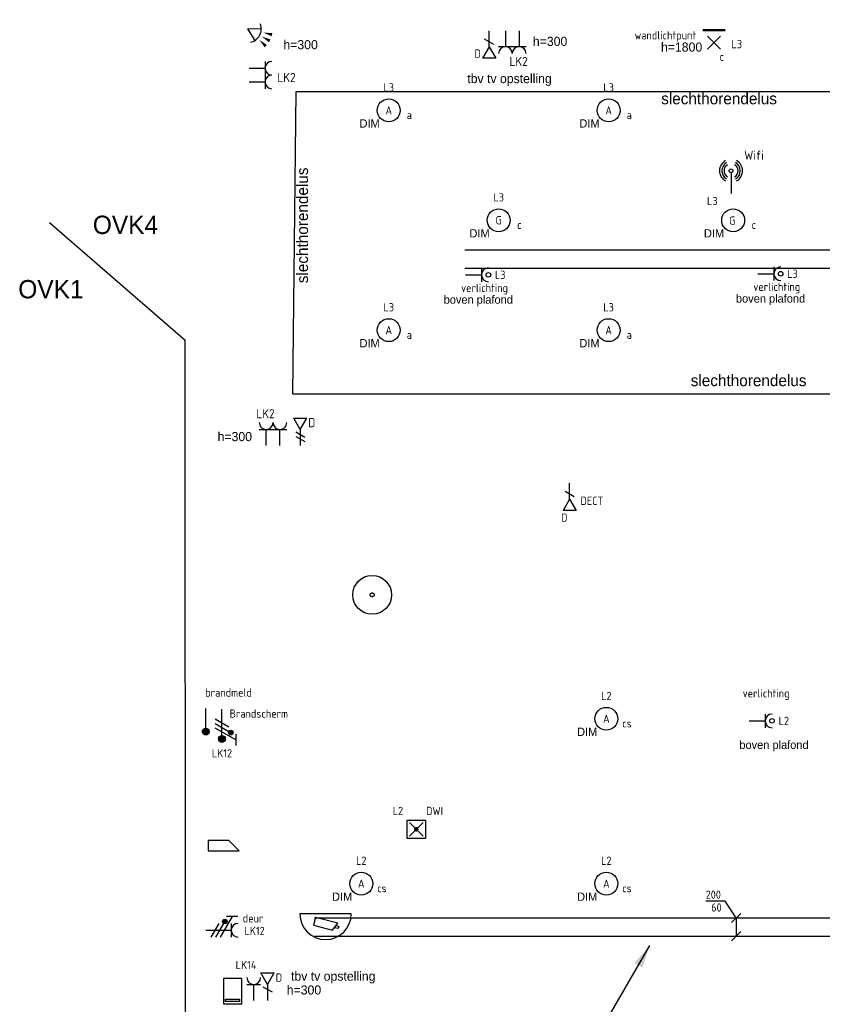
# Model space of a CAD drawing. Header units: millimetres. Extents: x 15133 to 193371, y -2151 to 171990.
# Tile 22 of 26: x 99591 to 108351, y 67493 to 78245. Entities that reach past the tile are written whole.
import ezdxf
from ezdxf.enums import TextEntityAlignment as Align

# ---------------------------------------------------------------- set-up
doc = ezdxf.new("R2010")
doc.units = ezdxf.units.MM
doc.header["$LTSCALE"] = 50
doc.linetypes.add('2322122_a', pattern=[19.5, 12.5, -7])
doc.layers.get('0').update_dxf_attribs({"linetype": 'CONTINUOUS'})
for name, color, linetype in [('BL$2----', 7, 'CONTINUOUS'), ('BL$9----', 7, 'CONTINUOUS'), ('EL6131--_KG_D', 6, 'CONTINUOUS'), ('EL6222--', 20, 'CONTINUOUS'), ('EL6311--', 20, 'CONTINUOUS'), ('EL6321--', 3, 'CONTINUOUS'), ('EL6441--', 3, 'CONTINUOUS'), ('EL6521--', 3, 'CONTINUOUS'), ('EL6522--', 3, 'CONTINUOUS'), ('EL6524--', 3, 'CONTINUOUS'), ('EM6131--_KG', 7, 'CONTINUOUS'), ('Sparingen Heegt', 6, 'CONTINUOUS'), ('WL570---_RETOUR_D', 140, 'CONTINUOUS')]:
    doc.layers.add(name, color=color, linetype=linetype)
doc.styles.add('BURO-012', font='BUROFONT.shx', dxfattribs={"height": 120})
doc.styles.add('buro-018', font='BUROFONT.shx', dxfattribs={"height": 180})
doc.styles.add('STABICAD-012', font='ISOCP.SHX', dxfattribs={"height": 60})
doc.styles.add('STABICAD-018', font='ISOCP.SHX', dxfattribs={"height": 90})

# ---------------------------------------------------------------- blocks, each defined once
blk = doc.blocks.new('E00126')
at = {"color": 0, "linetype": 'Continuous'}
for p, q in [((-3, 4.5), (3, 4.5)), ((-1.5, 1), (-1.5, 4.5)), ((1.5, 1), (1.5, 4.5))]:
    blk.add_line(p, q, dxfattribs=at)
for centre in [(-1.5, 6), (1.5, 6)]:
    blk.add_arc(centre, 1.5, 180, 0, dxfattribs=at)
at = {"color": 0, "linetype": 'Continuous', "style": 'buro-018'}
for tag, p in [('PANEL', (0, 11.5)), ('CIRCUIT', (0, 8.5)), ('SUBCIRCUIT', (4.5, 8.5))]:
    blk.add_attdef(tag, text='', height=1.8, dxfattribs=at).set_placement(p, align=Align.MIDDLE)
at = {"color": 0, "linetype": 'Continuous', "style": 'buro-018', "flags": 1}
for tag, p in [('POWERCODE', (13, 8.5)), ('ARTICLECODE', (0, 0))]:
    blk.add_attdef(tag, text='', height=1.8, dxfattribs=at).set_placement(p, align=Align.MIDDLE)
blk = doc.blocks.new('E00153')
at = {"color": 0, "linetype": 'Continuous'}
for p, q in [((-1.44, 7), (1.44, 7)), ((0, 4.5), (-1.44, 7)), ((0, 4.5), (1.44, 7)), ((0, 4.5), (0, 1)), ((-1, 4), (1, 2.85)), ((-1, 3), (1, 1.85))]:
    blk.add_line(p, q, dxfattribs=at)
at = {"color": 7, "style": 'buro-018'}
for tag, p in [('COMMENT1', (-6, 12)), ('COMMENT2', (6, 12)), ('DATACOM1', (-6, 9)), ('DATACOM2', (6, 9))]:
    blk.add_attdef(tag, text='', height=1.8, dxfattribs=at).set_placement(p, align=Align.MIDDLE)
at = {"color": 0, "style": 'buro-018'}
blk.add_attdef('TEXT1', text='', height=1.8, dxfattribs=at).set_placement((2.5, 6), align=Align.MIDDLE)
at = {"color": 0, "linetype": 'Continuous', "style": 'buro-018', "flags": 1}
blk.add_attdef('ARTICLECODE', text='', height=1.8, dxfattribs=at).set_placement((0, 0), align=Align.MIDDLE)
blk = doc.blocks.new('E00463')
at = {"color": 0, "linetype": 'Continuous'}
for p, q in [((2, 6.5), (-2, 6.5)), ((-2, 6.5), (-2, 1)), ((2, 1), (2, 6.5)), ((-1.5, 6), (1.5, 6)), ((-1.5, 5.5), (-1.5, 6)), ((1.5, 5.5), (-1.5, 5.5)), ((1.5, 6), (1.5, 5.5)), ((-2, 1), (2, 1))]:
    blk.add_line(p, q, dxfattribs=at)
at = {"color": 0, "linetype": 'Continuous', "style": 'STABICAD-018'}
blk.add_attdef('SECURITY_PANEL', text='', height=1.8, dxfattribs=at).set_placement((0, 10), align=Align.CENTER)
for tag, p in [('TEXT1', (0, 9)), ('ARTICLECODE', (0, 0))]:
    blk.add_attdef(tag, text='', height=1.8, dxfattribs=at).set_placement(p, align=Align.MIDDLE)
blk = doc.blocks.new('VB662DAL')
at = {"color": 0, "linetype": 'Continuous'}
for points in [[(-3.38, 3.25), (-3.38, 1), (3.38, 1)], [(1.12, 3.25), (-3.38, 3.25)], [(1.12, 3.25), (3.38, 1)]]:
    blk.add_lwpolyline(points, dxfattribs=at)
at = {"color": 0, "linetype": 'Continuous', "style": 'STABICAD-018'}
blk.add_attdef('SECURITY_PANEL', text='', height=1.8, dxfattribs=at).set_placement((0, 12.12), align=Align.CENTER)
for tag, p in [('TEXT1', (0, 5.75)), ('ARTICLECODE', (0, 2.12))]:
    blk.add_attdef(tag, text='', height=1.8, dxfattribs=at).set_placement(p, align=Align.MIDDLE)
blk = doc.blocks.new('111304')
at = {"color": 0, "linetype": 'Continuous'}
for p, q in [((-1.5, 4.5), (1.5, 4.5)), ((0, 1), (0, 4.5))]:
    blk.add_line(p, q, dxfattribs=at)
blk.add_arc((0, 6), 1.5, 180, 0, dxfattribs=at)
at = {"color": 0, "linetype": 'Continuous', "style": 'buro-018'}
for tag, p in [('PANEL', (0, 11.5)), ('CIRCUIT', (0, 8.5)), ('SUBCIRCUIT', (4.5, 8.5))]:
    blk.add_attdef(tag, text='', height=1.8, dxfattribs=at).set_placement(p, align=Align.MIDDLE)
at = {"color": 0, "linetype": 'Continuous', "style": 'buro-018', "flags": 1}
for tag, p in [('POWERCODE', (13, 8.5)), ('ARTICLECODE', (0, 0))]:
    blk.add_attdef(tag, text='', height=1.8, dxfattribs=at).set_placement(p, align=Align.MIDDLE)
blk = doc.blocks.new('E00WIFI')
at = {"color": 0}
blk.add_line((0, 5.59), (0, 1), dxfattribs=at)
for points in [[(-1.18, 8.23, 0.601429), (-1.18, 3.77)], [(-0.97, 7.78, 0.592302), (-0.97, 4.22)], [(-0.77, 7.32, 0.576881), (-0.77, 4.68)], [(0.77, 4.68, 0.576881), (0.77, 7.32)], [(0.97, 4.22, 0.592302), (0.97, 7.78)], [(1.18, 3.77, 0.601429), (1.18, 8.23)]]:
    blk.add_lwpolyline(points, format="xyb", dxfattribs=at)
blk.add_circle((0, 6), 0.414, dxfattribs=at)
at = {"color": 0, "linetype": 'Continuous', "style": 'STABICAD-018'}
for tag, p in [('COMMENT1', (0, 12.73)), ('DATACOM1', (0, 9.73)), ('TEXT1', (5.02, 6)), ('ARTICLECODE', (0, 0))]:
    blk.add_attdef(tag, text='', height=1.8, dxfattribs=at).set_placement(p, align=Align.MIDDLE)
blk = doc.blocks.new('*U414')
at = {"color": 0, "linetype": 'Continuous'}
for p, q in [((0, 100, -2730), (5892, 100, -2730)), ((0, -100, -2730), (5892, -100, -2730))]:
    blk.add_line(p, q, dxfattribs=at)
at = {"layer": 'Sparingen Heegt', "color": 2, "style": 'BURO-012'}
for tag, p in [('POSITIONCODE', (105753, 68486, 2730)), ('SECTIONCODE', (105753, 68486, 2730)), ('ELEMENTCODE', (102807, 68336, 2730))]:
    blk.add_attdef(tag, p, '', height=2, dxfattribs=at)
at = {"layer": 'Sparingen Heegt', "style": 'BURO-012'}
blk.add_attdef('CODE', (102807, 68336, 2730), '', height=1.8, dxfattribs=at)
blk = doc.blocks.new('VB660VDC')
at = {"color": 0, "linetype": 'Continuous'}
for p, q in [((-1.52, 4.57), (-2.66, 3)), ((2.66, 3.5), (-1.52, 4.57)), ((-2.86, 3.7), (-2.72, 4.22)), ((-2.26, 3.55), (-2.86, 3.7)), ((-2.72, 4.22), (-1.92, 4.02)), ((-2.66, 3), (2.22, 1.76)), ((2.22, 1.76), (2.66, 3.5)), ((-5.62, 1), (5.62, 1))]:
    blk.add_line(p, q, dxfattribs=at)
blk.add_arc((0, 1), 5.62, 0, 180, dxfattribs=at)
at = {"color": 0, "linetype": 'Continuous', "style": 'STABICAD-018'}
blk.add_attdef('SECURITY_PANEL', text='', height=1.8, dxfattribs=at).set_placement((0, 13.25), align=Align.CENTER)
for tag, p in [('TEXT1', (0, 8)), ('ARTICLECODE', (0, 3.25))]:
    blk.add_attdef(tag, text='', height=1.8, dxfattribs=at).set_placement(p, align=Align.MIDDLE)
blk = doc.blocks.new('E00078')
at = {"color": 0, "linetype": 'Continuous'}
for p, q in [((-3, 6.48), (-3, 8.98)), ((-3, 7.73), (1.5, 5.13)), ((0, 6.75), (0, 1)), ((1.5, 4.13), (-1.5, 5.87)), ((1.5, 3.13), (-1.5, 4.87))]:
    blk.add_line(p, q, dxfattribs=at)
for points, const_width in [([(-2.18, 6.12, 1), (-1.68, 6.12, 1)], 0.5), ([(-0.38, 7.5, 1), (0.38, 7.5, 1)], 0.75)]:
    blk.add_lwpolyline(points, format="xyb", close=True, dxfattribs=dict(at, const_width=const_width))
for centre, radius in [((-1.93, 6.12), 0.5), ((0, 7.5), 0.75)]:
    blk.add_circle(centre, radius, dxfattribs=at)
at = {"color": 0, "linetype": 'Continuous', "style": 'STABICAD-018'}
for tag, p in [('PANEL', (0, 14)), ('CIRCUIT', (0, 11)), ('SUBCIRCUIT', (4.5, 11)), ('ARTICLECODE', (0, 0))]:
    blk.add_attdef(tag, text='', height=1.8, dxfattribs=at).set_placement(p, align=Align.MIDDLE)
at = {"color": 0, "linetype": 'Continuous', "style": 'STABICAD-018', "flags": 1}
blk.add_attdef('POWERCODE', text='', height=1.8, dxfattribs=at).set_placement((13, 11), align=Align.MIDDLE)
blk = doc.blocks.new('E00152')
at = {"color": 0, "linetype": 'Continuous'}
for p, q in [((-1.44, 7), (1.44, 7)), ((0, 4.5), (-1.44, 7)), ((0, 4.5), (1.44, 7)), ((0, 4.5), (0, 1)), ((-1, 4), (1, 2.85))]:
    blk.add_line(p, q, dxfattribs=at)
at = {"color": 7, "style": 'buro-018'}
for tag, p in [('COMMENT1', (0, 12)), ('DATACOM1', (0, 9))]:
    blk.add_attdef(tag, text='', height=1.8, dxfattribs=at).set_placement(p, align=Align.MIDDLE)
at = {"color": 0, "style": 'buro-018'}
blk.add_attdef('TEXT1', text='', height=1.8, dxfattribs=at).set_placement((2.5, 6), align=Align.MIDDLE)
at = {"color": 0, "linetype": 'Continuous', "style": 'buro-018', "flags": 1}
blk.add_attdef('ARTICLECODE', text='', height=1.8, dxfattribs=at).set_placement((0, 0), align=Align.MIDDLE)
blk = doc.blocks.new('E00058')
at = {"color": 0, "linetype": 'Continuous'}
for q in [(-1.5, 3.6), (1.5, 3.6)]:
    blk.add_line((0, 1), q, dxfattribs=at)
blk.add_arc((0, 1), 3, 40.5288, 139.4712, dxfattribs=at)
for points in [[(-0.35, 6.49), (0.35, 6.49), (0, 4.5)], [(-1.76, 6.21), (-1.08, 6.39), (-0.91, 4.38)], [(1.08, 6.39), (1.76, 6.21), (0.91, 4.38)]]:
    blk.add_solid(points, dxfattribs=at)
at = {"color": 0, "linetype": 'Continuous', "style": 'buro-018'}
blk.add_attdef('TEXT1', text='', height=1.8, dxfattribs=at).set_placement((0, 9), align=Align.MIDDLE)
at = {"color": 0, "linetype": 'Continuous', "style": 'buro-018', "flags": 1}
blk.add_attdef('ARTICLECODE', text='', height=1.8, dxfattribs=at).set_placement((0, 0), align=Align.MIDDLE)
at = {"layer": 'BL$2----', "color": 7, "style": 'STABICAD-012'}
blk.add_attdef('SECURITY_PANEL', text='', height=2, rotation=48.8608, dxfattribs=at).set_placement((652.13, 662.35), align=Align.MIDDLE)
blk = doc.blocks.new('E00416')
at = {"color": 0, "linetype": 'Continuous'}
for p, q in [((-3, 7.98), (-3, 5.48)), ((-3, 6.73), (1.5, 4.13)), ((-1.5, 6.5), (1.5, 6.5)), ((0, 1), (0, 6.5)), ((1.5, 3.13), (-1.5, 4.87)), ((1.5, 2.13), (-1.5, 3.87))]:
    blk.add_line(p, q, dxfattribs=at)
at = {"color": 0, "linetype": 'Continuous', "const_width": 0.5}
blk.add_lwpolyline([(-1.68, 5.12, 1), (-2.18, 5.12, 1)], format="xyb", close=True, dxfattribs=at)
at = {"color": 0, "linetype": 'Continuous'}
blk.add_circle((-1.93, 5.12), 0.5, dxfattribs=at)
blk.add_arc((0, 8), 1.5, 180, 0, dxfattribs=at)
at = {"color": 0, "linetype": 'Continuous', "style": 'STABICAD-018'}
for tag, p in [('PANEL', (0, 13)), ('CIRCUIT', (0, 10)), ('SUBCIRCUIT', (4.5, 10)), ('ARTICLECODE', (0, 0))]:
    blk.add_attdef(tag, text='', height=1.8, dxfattribs=at).set_placement(p, align=Align.MIDDLE)
at = {"color": 0, "linetype": 'Continuous', "style": 'STABICAD-018', "flags": 1}
blk.add_attdef('POWERCODE', text='', height=1.8, dxfattribs=at).set_placement((13, 10), align=Align.MIDDLE)
blk = doc.blocks.new('*U101')
at = {"linetype": 'Continuous'}
for color, points in [(0, [(-30, -125), (30, -125), (30, 125), (17, -72)]), (256, [(-650, -1126), (-568, -884), (-482, -934)])]:
    blk.add_hatch(color=color, dxfattribs=at).paths.add_polyline_path(points, flags=0)
at = {"color": 0, "linetype": 'Continuous'}
for p, q in [((-30, 125, -2730), (30, 125, -2730)), ((-30, -125, -2730), (-30, 125, -2730)), ((30, 125, -2730), (30, -125, -2730)), ((30, -125, -2730), (-30, -125, -2730))]:
    blk.add_line(p, q, dxfattribs=at)
at = {"linetype": 'Continuous'}
for p, q in [((-30, 125, -2730), (-30, 0, -2730)), ((0, 0, -2730), (-650, -1126, -2730)), ((-30, -125, -2730), (-30, 0, -2730))]:
    blk.add_line(p, q, dxfattribs=at)
blk = doc.blocks.new('*U405')
at = {"color": 0, "linetype": 'Continuous'}
for p, q in [((0, 100, -2730), (7809, 100, -2730)), ((0, -100, -2730), (7809, -100, -2730))]:
    blk.add_line(p, q, dxfattribs=at)
at = {"layer": 'Sparingen Heegt', "color": 2, "style": 'BURO-012'}
for tag in ['ELEMENTCODE', 'POSITIONCODE', 'SECTIONCODE']:
    blk.add_attdef(tag, (112259, 75627, 2730), '', height=2, dxfattribs=at)
blk = doc.blocks.new('1115B3')
at = {"color": 0, "linetype": 'Continuous'}
blk.add_circle((0, 3.5), 2.5, dxfattribs=at)
at = {"color": 0, "linetype": 'Continuous', "style": 'STABICAD-018'}
for tag, p in [('PANEL', (0, 11.5)), ('CIRCUIT', (0, 8.5)), ('SUBCIRCUIT', (4.5, 8.5)), ('LIGHTFIXTURECODE', (0, 3.5)), ('SWITCHCODE', (4.5, 2.5))]:
    blk.add_attdef(tag, text='', height=1.8, dxfattribs=at).set_placement(p, align=Align.MIDDLE)
blk = doc.blocks.new('111512')
at = {"color": 0, "linetype": 'Continuous'}
for p, q in [((-2, 2), (2, 2)), ((-2, -2), (-2, 2)), ((-1.5, -1.5), (1.5, 1.5)), ((1.5, -1.5), (-1.5, 1.5)), ((2, 2), (2, -2)), ((2, -2), (-2, -2))]:
    blk.add_line(p, q, dxfattribs=at)
at = {"color": 0, "linetype": 'Continuous', "const_width": 0.5}
blk.add_lwpolyline([(-0.25, 0, 1), (0.25, 0, 1)], format="xyb", close=True, dxfattribs=at)
at = {"color": 0, "linetype": 'Continuous', "style": 'buro-018'}
for tag, p in [('PANEL', (0, 11.17)), ('CIRCUIT', (0, 8.17)), ('SUBCIRCUIT', (4.5, 8.17)), ('LIGHTFIXTURECODE', (0, 4))]:
    blk.add_attdef(tag, text='', height=1.8, dxfattribs=at).set_placement(p, align=Align.MIDDLE)
blk = doc.blocks.new('*U297')
at = {"color": 0, "linetype": 'Continuous'}
for p, q in [((-118, 184, -2730), (-332, 184, -2730)), ((0, 0, -2730), (-118, 184, -2730)), ((-50, -50, -2730), (50, 50, -2730)), ((0, 0, -2730), (0, -200, -2730)), ((-50, -250, -2730), (50, -150, -2730))]:
    blk.add_line(p, q, dxfattribs=at)
at = {"color": 0, "linetype": 'Continuous', "style": 'STABICAD-018'}
for s, p in [('200', (-332, 209, -2730)), ('60', (-272, 69, -2730))]:
    blk.add_text(s, height=90, dxfattribs=at).set_placement(p)
at = {"layer": 'Sparingen Heegt', "style": 'BURO-012'}
blk.add_attdef('CODE', (107410, 68436, 2730), '', height=1.8, dxfattribs=at)
blk = doc.blocks.new('E00134')
at = {"color": 0, "linetype": 'Continuous', "const_width": 0.5}
blk.add_lwpolyline([(-2.5, -2.75), (2.5, -2.75)], dxfattribs=at)
blk = doc.blocks.new('*U46')
at = {"color": 0, "linetype": 'Continuous'}
for p, q in [((-1.41, -1.41), (1.41, 1.41)), ((1.41, -1.41), (-1.41, 1.41))]:
    blk.add_line(p, q, dxfattribs=at)
blk.add_blockref('E00134', (0, 0), dxfattribs=at)
at = {"color": 0, "linetype": 'Continuous', "style": 'STABICAD-018'}
for tag, p in [('PANEL', (0, 6.5)), ('CIRCUIT', (0, 3.5)), ('SUBCIRCUIT', (4.5, 3.5)), ('ARTICLECODE', (0, 0)), ('SWITCHCODE', (4.5, -1))]:
    blk.add_attdef(tag, text='', height=1.8, dxfattribs=at).set_placement(p, align=Align.MIDDLE)
at = {"color": 0, "linetype": 'Continuous', "style": 'STABICAD-018', "flags": 1}
blk.add_attdef('POWERCODE', text='', height=1.8, dxfattribs=at).set_placement((13, 3.5), align=Align.MIDDLE)
blk = doc.blocks.new('E00008')
at = {"color": 0, "linetype": 'Continuous'}
blk.add_line((0, 6), (0, 1), dxfattribs=at)
at = {"color": 0, "linetype": 'Continuous', "const_width": 0.75}
blk.add_lwpolyline([(-0.375, 6, 1), (0.375, 6, 1)], format="xyb", close=True, dxfattribs=at)
at = {"color": 0, "linetype": 'Continuous'}
blk.add_circle((0, 6), 0.75, dxfattribs=at)
at = {"color": 0, "linetype": 'Continuous', "style": 'STABICAD-018'}
for tag, p in [('COMMENT1', (0, 12)), ('DATACOM1', (0, 9)), ('TEXT1', (2.5, 6)), ('ARTICLECODE', (0, 0))]:
    blk.add_attdef(tag, text='', height=1.8, dxfattribs=at).set_placement(p, align=Align.MIDDLE)
blk = doc.blocks.new('E00516')
at = {"color": 0, "linetype": 'Continuous'}
for p, q in [((-1.5, 4.5), (1.5, 4.5)), ((0, 1), (0, 4.5))]:
    blk.add_line(p, q, dxfattribs=at)
blk.add_circle((0, 6), 0.5, dxfattribs=at)
blk.add_arc((0, 6), 1.5, 180, 0, dxfattribs=at)
at = {"color": 0, "linetype": 'Continuous', "style": 'STABICAD-018'}
for tag, p in [('PANEL', (0, 11)), ('CIRCUIT', (0, 8)), ('SUBCIRCUIT', (4.5, 8)), ('SWITCHCODE', (3.5, 5)), ('ARTICLECODE', (0, 0))]:
    blk.add_attdef(tag, text='', height=1.8, dxfattribs=at).set_placement(p, align=Align.MIDDLE)

msp = doc.modelspace()

# ---------------------------------------------------------------- linework, layer by layer
at = {"layer": 'BL$2----', "color": 34}
msp.add_line((99916.28245, 76029.33253), (101397.84092, 74744.40172, 5880.14402), dxfattribs=at)
at = {"layer": 'BL$2----', "color": 23}
msp.add_line((101400.85479, 56922.20297, 5880.14402), (101397.84092, 74744.40172, 5880.14402), dxfattribs=at)
at = {"layer": 'BL$9----', "color": 11, "elevation": 2730}
msp.add_lwpolyline([(102610.03052, 77462.37042), (112341.13844, 77462.37042), (112301.67284, 74155.95079), (102570.56493, 74155.95079)], close=True, dxfattribs=at)
at = {"layer": 'BL$9----', "color": 0}
msp.add_circle((103437.97163, 71964.27115), 211.78551, dxfattribs=at)
at = {"layer": 'WL570---_RETOUR_D', "color": 253, "linetype": '2322122_a'}
msp.add_circle((103437.97163, 71964.27115), 21.45118, dxfattribs=at)

# ---------------------------------------------------------------- block references
at = {"layer": 'EL6131--_KG_D', "linetype": 'Continuous', "rotation": 180}
msp.add_blockref('*U405', (112259.43139, 75627.44238, 2730), dxfattribs=at)
at = {"layer": 'EL6131--_KG_D', "linetype": 'Continuous'}
msp.add_blockref('*U414', (102806.91155, 68336.27997, 2730), dxfattribs=at)
at = {"layer": 'EL6131--_KG_D', "color": 6, "linetype": 'Continuous', "rotation": 180}
msp.add_blockref('*U101', (105818.23676, 67009.91669, 2730), dxfattribs=at)
at = {"layer": 'EL6222--', "linetype": 'Continuous'}
ref = msp.add_blockref('E00126', (104967.71983, 78175.00463), dxfattribs=dict(at, xscale=50, yscale=50, zscale=50, rotation=180))
ref.add_attrib('CIRCUIT', 'LK2', dxfattribs={"layer": '0', "color": 7, "linetype": 'Continuous', "height": 100, "style": 'STABICAD-018'}).set_placement((105036.66651, 77789.81856), align=Align.MIDDLE)
ref = msp.add_blockref('E00126', (102044.02699, 77639.91669), dxfattribs=dict(at, xscale=50, yscale=50, zscale=50, rotation=270))
ref.add_attrib('CIRCUIT', 'LK2', dxfattribs={"layer": '0', "color": 7, "linetype": 'Continuous', "height": 100, "style": 'STABICAD-018'}).set_placement((102503.08628, 77613.82037), align=Align.MIDDLE)
ref = msp.add_blockref('E00126', (102355.69331, 73544.91669), dxfattribs=dict(at, xscale=50, yscale=50, zscale=50))
ref.add_attrib('CIRCUIT', 'LK2', dxfattribs={"layer": '0', "color": 7, "linetype": 'Continuous', "height": 100, "style": 'STABICAD-018'}).set_placement((102274.27141, 73942.73743), align=Align.MIDDLE)
ref = msp.add_blockref('E00078', (101798.79019, 70766.4066), dxfattribs=dict(at, xscale=50, yscale=50, zscale=50, rotation=180))
ref.add_attrib('ARTICLECODE', 'Brandscherm', dxfattribs={"layer": '0', "color": 7, "linetype": 'Continuous', "height": 90, "style": 'STABICAD-018'}).set_placement((102200.53083, 70667.63464), align=Align.MIDDLE)
ref.add_attrib('CIRCUIT', 'LK12', dxfattribs={"layer": '0', "color": 7, "linetype": 'Continuous', "height": 90, "style": 'STABICAD-018'}).set_placement((101798.79019, 70234.2416), align=Align.MIDDLE)
ref = msp.add_blockref('E00416', (101574.02699, 68301.18196), dxfattribs=dict(at, xscale=50, yscale=50, zscale=50, rotation=270))
ref.add_attrib('ARTICLECODE', 'deur', dxfattribs={"layer": '0', "color": 7, "linetype": 'Continuous', "height": 90, "style": 'STABICAD-018'}).set_placement((102137.5772, 68432.68287), align=Align.MIDDLE)
ref.add_attrib('CIRCUIT', 'LK12', dxfattribs={"layer": '0', "color": 7, "linetype": 'Continuous', "height": 90, "style": 'STABICAD-018'}).set_placement((102154.45163, 68294.6712), align=Align.MIDDLE)
ref = msp.add_blockref('111304', (102145.24427, 67484.91669), dxfattribs=dict(at, xscale=50, yscale=50, zscale=50))
ref.add_attrib('CIRCUIT', 'LK14', dxfattribs={"layer": '0', "color": 7, "linetype": 'Continuous', "height": 90, "style": 'STABICAD-018'}).set_placement((102061.71868, 67922.20342), align=Align.MIDDLE)
at = {"layer": 'EL6311--', "linetype": 'Continuous'}
ref = msp.add_blockref('*U46', (107169.50361, 77993.89213), dxfattribs=dict(at, xscale=50, yscale=50, zscale=50, rotation=180))
ref.add_attrib('ARTICLECODE', 'wandlichtpunt', dxfattribs={"layer": '0', "color": 7, "linetype": 'Continuous', "height": 90, "style": 'STABICAD-018'}).set_placement((106638.40369, 78061.83045), align=Align.MIDDLE)
ref.add_attrib('CIRCUIT', 'L3', dxfattribs={"layer": '0', "color": 7, "linetype": 'Continuous', "height": 90, "style": 'STABICAD-018'}).set_placement((107417.98058, 77978.04819), align=Align.MIDDLE)
ref.add_attrib('SWITCHCODE', 'c', dxfattribs={"layer": '0', "color": 7, "linetype": 'Continuous', "height": 90, "style": 'STABICAD-018'}).set_placement((107253.61244, 77840.61598), align=Align.MIDDLE)
ref = msp.add_blockref('1115B3', (103619.02699, 77079.9167, 2730), dxfattribs=dict(at, xscale=50, yscale=50, zscale=50))
ref.add_attrib('CIRCUIT', 'L3', dxfattribs={"layer": '0', "color": 7, "linetype": 'Continuous', "height": 90, "style": 'STABICAD-018'}).set_placement((103619.02699, 77504.9167, 2730), align=Align.MIDDLE)
ref.add_attrib('LIGHTFIXTURECODE', 'A', dxfattribs={"layer": '0', "color": 7, "linetype": 'Continuous', "height": 90, "style": 'STABICAD-018'}).set_placement((103619.02699, 77254.9167, 2730), align=Align.MIDDLE)
ref.add_attrib('SWITCHCODE', 'a', dxfattribs={"layer": '0', "color": 1, "linetype": 'Continuous', "height": 90, "style": 'STABICAD-018'}).set_placement((103844.02699, 77204.9167, 2730), align=Align.MIDDLE)
ref = msp.add_blockref('1115B3', (106019.02699, 77079.9167, 2730), dxfattribs=dict(at, xscale=50, yscale=50, zscale=50))
ref.add_attrib('CIRCUIT', 'L3', dxfattribs={"layer": '0', "color": 7, "linetype": 'Continuous', "height": 90, "style": 'STABICAD-018'}).set_placement((106019.02699, 77504.9167, 2730), align=Align.MIDDLE)
ref.add_attrib('LIGHTFIXTURECODE', 'A', dxfattribs={"layer": '0', "color": 7, "linetype": 'Continuous', "height": 90, "style": 'STABICAD-018'}).set_placement((106019.02699, 77254.9167, 2730), align=Align.MIDDLE)
ref.add_attrib('SWITCHCODE', 'a', dxfattribs={"layer": '0', "color": 1, "linetype": 'Continuous', "height": 90, "style": 'STABICAD-018'}).set_placement((106244.02699, 77204.9167, 2730), align=Align.MIDDLE)
ref = msp.add_blockref('1115B3', (104819.02699, 75879.9167, 2730), dxfattribs=dict(at, xscale=50, yscale=50, zscale=50))
ref.add_attrib('CIRCUIT', 'L3', dxfattribs={"layer": '0', "color": 7, "linetype": 'Continuous', "height": 90, "style": 'STABICAD-018'}).set_placement((104819.02699, 76304.9167, 2730), align=Align.MIDDLE)
ref.add_attrib('LIGHTFIXTURECODE', 'G', dxfattribs={"layer": '0', "color": 7, "linetype": 'Continuous', "height": 90, "style": 'STABICAD-018'}).set_placement((104819.02699, 76054.9167, 2730), align=Align.MIDDLE)
ref.add_attrib('SWITCHCODE', 'c', dxfattribs={"layer": '0', "color": 7, "linetype": 'Continuous', "height": 90, "style": 'STABICAD-018'}).set_placement((105044.02699, 76004.9167, 2730), align=Align.MIDDLE)
ref = msp.add_blockref('1115B3', (107378.10009, 75879.9167, 2730), dxfattribs=dict(at, xscale=50, yscale=50, zscale=50))
ref.add_attrib('CIRCUIT', 'L3', dxfattribs={"layer": '0', "color": 7, "linetype": 'Continuous', "height": 90, "style": 'STABICAD-018'}).set_placement((107150.2223, 76264.97152, 2730), align=Align.MIDDLE)
ref.add_attrib('LIGHTFIXTURECODE', 'G', dxfattribs={"layer": '0', "color": 7, "linetype": 'Continuous', "height": 90, "style": 'STABICAD-018'}).set_placement((107369.02699, 76051.30643, 2730), align=Align.MIDDLE)
ref.add_attrib('SWITCHCODE', 'c', dxfattribs={"layer": '0', "color": 7, "linetype": 'Continuous', "height": 90, "style": 'STABICAD-018'}).set_placement((107603.10009, 76004.9167, 2730), align=Align.MIDDLE)
ref = msp.add_blockref('E00516', (104407.12414, 75459.00928), dxfattribs=dict(at, xscale=50, yscale=50, zscale=50, rotation=270))
ref.add_attrib('ARTICLECODE', 'verlichting', dxfattribs={"layer": '0', "color": 7, "linetype": 'Continuous', "height": 90, "style": 'STABICAD-018'}).set_placement((104664.56414, 75303.04428), align=Align.MIDDLE)
ref.add_attrib('CIRCUIT', 'L3', dxfattribs={"layer": '0', "color": 7, "linetype": 'Continuous', "height": 90, "style": 'STABICAD-018'}).set_placement((104836.07914, 75459.00928), align=Align.MIDDLE)
ref = msp.add_blockref('E00516', (107597.03606, 75471.01528), dxfattribs=dict(at, xscale=50, yscale=50, zscale=50, rotation=270))
ref.add_attrib('ARTICLECODE', 'verlichting', dxfattribs={"layer": '0', "color": 7, "linetype": 'Continuous', "height": 90, "style": 'STABICAD-018'}).set_placement((107854.47606, 75315.05028), align=Align.MIDDLE)
ref.add_attrib('CIRCUIT', 'L3', dxfattribs={"layer": '0', "color": 7, "linetype": 'Continuous', "height": 90, "style": 'STABICAD-018'}).set_placement((108025.99106, 75471.01528), align=Align.MIDDLE)
ref = msp.add_blockref('1115B3', (103619.02699, 74679.9167, 2730), dxfattribs=dict(at, xscale=50, yscale=50, zscale=50))
ref.add_attrib('CIRCUIT', 'L3', dxfattribs={"layer": '0', "color": 7, "linetype": 'Continuous', "height": 90, "style": 'STABICAD-018'}).set_placement((103619.02699, 75104.9167, 2730), align=Align.MIDDLE)
ref.add_attrib('LIGHTFIXTURECODE', 'A', dxfattribs={"layer": '0', "color": 7, "linetype": 'Continuous', "height": 90, "style": 'STABICAD-018'}).set_placement((103619.02699, 74854.9167, 2730), align=Align.MIDDLE)
ref.add_attrib('SWITCHCODE', 'a', dxfattribs={"layer": '0', "color": 1, "linetype": 'Continuous', "height": 90, "style": 'STABICAD-018'}).set_placement((103844.02699, 74804.9167, 2730), align=Align.MIDDLE)
ref = msp.add_blockref('1115B3', (106019.02699, 74679.9167, 2730), dxfattribs=dict(at, xscale=50, yscale=50, zscale=50))
ref.add_attrib('CIRCUIT', 'L3', dxfattribs={"layer": '0', "color": 7, "linetype": 'Continuous', "height": 90, "style": 'STABICAD-018'}).set_placement((106019.02699, 75104.9167, 2730), align=Align.MIDDLE)
ref.add_attrib('LIGHTFIXTURECODE', 'A', dxfattribs={"layer": '0', "color": 7, "linetype": 'Continuous', "height": 90, "style": 'STABICAD-018'}).set_placement((106019.02699, 74854.9167, 2730), align=Align.MIDDLE)
ref.add_attrib('SWITCHCODE', 'a', dxfattribs={"layer": '0', "color": 1, "linetype": 'Continuous', "height": 90, "style": 'STABICAD-018'}).set_placement((106244.02699, 74804.9167, 2730), align=Align.MIDDLE)
ref = msp.add_blockref('1115B3', (105994.02699, 70435.9167, 2730), dxfattribs=dict(at, xscale=50, yscale=50, zscale=50))
ref.add_attrib('CIRCUIT', 'L2', dxfattribs={"layer": '0', "color": 7, "linetype": 'Continuous', "height": 90, "style": 'STABICAD-018'}).set_placement((105994.02699, 70860.9167, 2730), align=Align.MIDDLE)
ref.add_attrib('LIGHTFIXTURECODE', 'A', dxfattribs={"layer": '0', "color": 1, "linetype": 'Continuous', "height": 90, "style": 'STABICAD-018'}).set_placement((105994.02699, 70610.9167, 2730), align=Align.MIDDLE)
ref.add_attrib('SWITCHCODE', 'cs', dxfattribs={"layer": '0', "color": 1, "linetype": 'Continuous', "height": 90, "style": 'STABICAD-018'}).set_placement((106219.02699, 70560.9167, 2730), align=Align.MIDDLE)
ref = msp.add_blockref('E00516', (107502.18875, 70588.06735, 2730), dxfattribs=dict(at, xscale=50, yscale=50, zscale=50, rotation=270))
ref.add_attrib('ARTICLECODE', 'verlichting', dxfattribs={"layer": '0', "color": 7, "linetype": 'Continuous', "height": 90, "style": 'STABICAD-018'}).set_placement((107737.81024, 70875.67464, 2730), align=Align.MIDDLE)
ref.add_attrib('CIRCUIT', 'L2', dxfattribs={"layer": '0', "color": 7, "linetype": 'Continuous', "height": 90, "style": 'STABICAD-018'}).set_placement((107931.14375, 70588.06735, 2730), align=Align.MIDDLE)
ref = msp.add_blockref('1115B3', (103319.02699, 68635.9167, 2730), dxfattribs=dict(at, xscale=50, yscale=50, zscale=50))
ref.add_attrib('CIRCUIT', 'L2', dxfattribs={"layer": '0', "color": 7, "linetype": 'Continuous', "height": 90, "style": 'STABICAD-018'}).set_placement((103319.02699, 69060.9167, 2730), align=Align.MIDDLE)
ref.add_attrib('LIGHTFIXTURECODE', 'A', dxfattribs={"layer": '0', "color": 1, "linetype": 'Continuous', "height": 90, "style": 'STABICAD-018'}).set_placement((103319.02699, 68810.9167, 2730), align=Align.MIDDLE)
ref.add_attrib('SWITCHCODE', 'cs', dxfattribs={"layer": '0', "color": 1, "linetype": 'Continuous', "height": 90, "style": 'STABICAD-018'}).set_placement((103544.02699, 68760.9167, 2730), align=Align.MIDDLE)
ref = msp.add_blockref('1115B3', (105994.02699, 68635.9167, 2730), dxfattribs=dict(at, xscale=50, yscale=50, zscale=50))
ref.add_attrib('CIRCUIT', 'L2', dxfattribs={"layer": '0', "color": 7, "linetype": 'Continuous', "height": 90, "style": 'STABICAD-018'}).set_placement((105994.02699, 69060.9167, 2730), align=Align.MIDDLE)
ref.add_attrib('LIGHTFIXTURECODE', 'A', dxfattribs={"layer": '0', "color": 1, "linetype": 'Continuous', "height": 90, "style": 'STABICAD-018'}).set_placement((105994.02699, 68810.9167, 2730), align=Align.MIDDLE)
ref.add_attrib('SWITCHCODE', 'cs', dxfattribs={"layer": '0', "color": 1, "linetype": 'Continuous', "height": 90, "style": 'STABICAD-018'}).set_placement((106219.02699, 68760.9167, 2730), align=Align.MIDDLE)
at = {"layer": 'EL6321--', "linetype": 'Continuous'}
ref = msp.add_blockref('111512', (103919.02699, 69404.57775, 2730), dxfattribs=dict(at, xscale=50, yscale=50, zscale=50))
ref.add_attrib('CIRCUIT', 'L2', dxfattribs={"layer": '0', "color": 7, "linetype": 'Continuous', "height": 90, "style": 'STABICAD-018'}).set_placement((103719.02699, 69604.57775, 2730), align=Align.MIDDLE)
ref.add_attrib('LIGHTFIXTURECODE', 'DWI', dxfattribs={"layer": '0', "color": 7, "linetype": 'Continuous', "height": 90, "style": 'STABICAD-018'}).set_placement((104119.02699, 69604.57775, 2730), align=Align.MIDDLE)
at = {"layer": 'EL6441--', "linetype": 'Continuous'}
ref = msp.add_blockref('E00152', (104714.88276, 78174.91669), dxfattribs=dict(at, xscale=50, yscale=50, zscale=50, rotation=180))
ref.add_attrib('TEXT1', 'D', dxfattribs={"layer": '0', "color": 7, "linetype": 'Continuous', "height": 90, "style": 'STABICAD-018'}).set_placement((104589.88276, 77874.91669), align=Align.MIDDLE)
ref = msp.add_blockref('E00WIFI', (107355.14858, 76295.54959), dxfattribs=dict(at, xscale=50, yscale=50, zscale=50))
ref.add_attrib('TEXT1', 'Wifi', dxfattribs={"layer": '0', "color": 7, "linetype": 'Continuous', "height": 100, "style": 'STABICAD-018'}).set_placement((107606.18164, 76765.56968), align=Align.MIDDLE)
ref = msp.add_blockref('E00153', (102653.91823, 73544.91669), dxfattribs=dict(at, xscale=50, yscale=50, zscale=50))
ref.add_attrib('TEXT1', 'D', dxfattribs={"layer": '0', "color": 7, "linetype": 'Continuous', "height": 100, "style": 'STABICAD-018'}).set_placement((102778.91823, 73844.91669), align=Align.MIDDLE)
ref = msp.add_blockref('E00152', (105593.38756, 73234.27115), dxfattribs=dict(at, xscale=50, yscale=50, zscale=50, rotation=180))
ref.add_attrib('ARTICLECODE', 'DECT', dxfattribs={"layer": '0', "color": 7, "linetype": 'Continuous', "height": 90, "style": 'STABICAD-018'}).set_placement((105835.7182, 72991.48823), align=Align.MIDDLE)
ref.add_attrib('TEXT1', 'D', dxfattribs={"layer": '0', "color": 7, "linetype": 'Continuous', "height": 90, "style": 'STABICAD-018'}).set_placement((105534.40393, 72807.52268), align=Align.MIDDLE)
ref = msp.add_blockref('E00008', (101621.94774, 70771.50562), dxfattribs=dict(at, xscale=50, yscale=50, zscale=50, rotation=180))
ref.add_attrib('TEXT1', 'brandmeld', dxfattribs={"layer": '0', "color": 7, "linetype": 'Continuous', "height": 90, "style": 'STABICAD-018'}).set_placement((101870.18728, 70897.5455), align=Align.MIDDLE)
ref = msp.add_blockref('E00152', (102294.8916, 67485.00463), dxfattribs=dict(at, xscale=50, yscale=50, zscale=50))
ref.add_attrib('TEXT1', 'D', dxfattribs={"layer": '0', "color": 7, "linetype": 'Continuous', "height": 90, "style": 'STABICAD-018'}).set_placement((102419.8916, 67785.00463), align=Align.MIDDLE)
at = {"layer": 'EL6521--', "linetype": 'Continuous', "xscale": 50, "yscale": 50, "zscale": 50, "rotation": 241.6662541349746}
msp.add_blockref('E00058', (102034.03401, 78168.50366), dxfattribs=at)
at = {"layer": 'EL6522--', "linetype": 'Continuous', "xscale": 50, "yscale": 50, "zscale": 50}
msp.add_blockref('VB662DAL', (101818.5479, 69118.26624), dxfattribs=at)
at = {"layer": 'EL6522--', "linetype": 'Continuous', "xscale": 50, "yscale": 50, "zscale": 50, "rotation": 180}
msp.add_blockref('E00463', (101913.84048, 67824.47603), dxfattribs=at)
at = {"layer": 'EL6524--', "linetype": 'Continuous', "xscale": 50, "yscale": 50, "zscale": 50, "rotation": 180}
msp.add_blockref('VB660VDC', (102929.46514, 68530.48243), dxfattribs=at)
at = {"layer": 'EM6131--_KG', "linetype": 'Continuous'}
msp.add_blockref('*U297', (107410.43876, 68436.27997, 2730), dxfattribs=at)

# ---------------------------------------------------------------- texts
at = {"layer": 'BL$2----', "char_height": 100, "attachment_point": 1, "style": 'BURO-012'}
for s, width, insert in [('h=300', 882.2052629, (105192.23824, 78058.84065, 5460)), ('h=300', 882.2052629, (102469.18822, 78022.22271, 5460)), ('h=1800', 882.2052629, (106590.21224, 77996.09394, 5460)), ('tbv tv opstelling', 1266.7616817, (104476.33861, 77652.2318, 2730)), ('h=300', 882.2052629, (101751.05606, 73742.64474, 5460)), ('tbv tv opstelling', 1266.7616817, (102552.25132, 67850.58658, 2730)), ('h=300', 882.2052629, (102505.98335, 67699.63654, 5460))]:
    msp.add_mtext_dynamic_manual_height_columns(s, width=width, gutter_width=600, heights=[0], dxfattribs=dict(at, insert=insert))
at = {"layer": 'BL$2----', "color": 34, "char_height": 200, "attachment_point": 1, "style": 'BURO-012'}
for s, insert in [('OVK4', (100388.77729, 76105.03936, -5750.14402)), ('OVK1', (99575.1773, 75402.35059, 2730))]:
    msp.add_mtext_dynamic_manual_height_columns(s, width=882.2052629, gutter_width=600, heights=[0], dxfattribs=dict(at, insert=insert))
at = {"layer": 'BL$9----', "color": 0, "char_height": 125, "width": 2288.4092907, "attachment_point": 1, "style": 'BURO-012'}
for insert in [(106592.47166, 77446.20131, 2730), (106915.08895, 74368.19304, 2730)]:
    msp.add_mtext('slechthorendelus', dxfattribs=dict(at, insert=insert))
at = {"layer": 'BL$9----', "color": 0, "insert": (102612.91043, 75367.16208, 2730), "char_height": 125, "width": 2288.4092907, "attachment_point": 1, "rotation": 90, "style": 'BURO-012'}
msp.add_mtext('slechthorendelus', dxfattribs=at)
at = {"layer": 'EL6222--', "color": 0, "char_height": 90, "width": 2288.4092907, "attachment_point": 1, "style": 'BURO-012'}
for s, insert in [('DIM', (103300.02759, 77157.43282, 2730)), ('DIM', (105700.02759, 77157.43282, 2730)), ('DIM', (104500.02759, 75957.43282, 2730)), ('DIM', (107059.10068, 75957.43282, 2730)), ('boven plafond', (104218.08569, 75233.63622, 5460)), ('boven plafond', (107407.9976, 75245.64222, 5460)), ('DIM', (103300.02759, 74757.43282, 2730)), ('DIM', (105700.02759, 74757.43282, 2730)), ('DIM', (105675.02759, 70513.43282, 2730)), ('boven plafond', (107445.79006, 70371.8733, 5460)), ('DIM', (103000.02759, 68713.43282, 2730)), ('DIM', (105675.02759, 68713.43282, 2730))]:
    msp.add_mtext(s, dxfattribs=dict(at, insert=insert))

doc.saveas('drawing.dxf')
